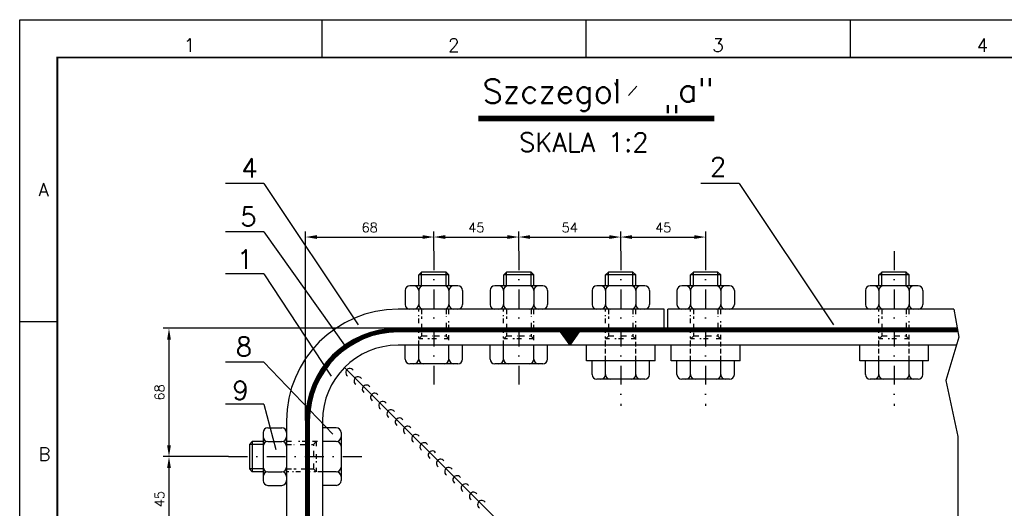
# Model space of a CAD drawing. Extents: x -672 to 590, y -425 to 416.
# Tile 5 of 31: x -672 to -411, y 286 to 416. Entities that reach past the tile are written whole.
import ezdxf
from ezdxf.enums import TextEntityAlignment as Align

# ---------------------------------------------------------------- set-up
doc = ezdxf.new("R2010")
doc.units = 0
doc.header["$LTSCALE"] = 10
doc.header["$MEASUREMENT"] = 0
doc.linetypes.add('DASHDOT', pattern=[1, 0.5, -0.25, 0, -0.25])
doc.linetypes.add('HIDDEN2', pattern=[0.1875, 0.125, -0.0625])
doc.layers.get('0').update_dxf_attribs({"color": 4, "linetype": 'CONTINUOUS'})
doc.layers.get('DEFPOINTS').update_dxf_attribs({"linetype": 'CONTINUOUS'})
for name, color, linetype in [('KANAL', 1, 'CONTINUOUS'), ('KOSMETYKA', 7, 'CONTINUOUS'), ('OSIE', 3, 'DASHDOT'), ('WYMIARY', 7, 'CONTINUOUS')]:
    doc.layers.add(name, color=color, linetype=linetype)
doc.styles.add('ROMANS', font='romans', dxfattribs={"height": 5})
doc.dimstyles.get("Standard").update_dxf_attribs({"dimtxt": 0.18, "dimasz": 0.18, "dimexe": 0.18, "dimexo": 0.0625, "dimgap": 0.09, "dimtad": 0, "dimtih": 1, "dimtoh": 1, "dimdec": 4, "dimzin": 0, "dimdsep": 46, "dimtxsty": 'Standard', "dimcen": 0.09, "dimadec": 0, "dimazin": 0, "dimtfac": 1, "dimtdec": 4, "dimtofl": 0, "dimtmove": 0, "dimatfit": 3, "dimfxl": 0, "dimtolj": 1, "dimtzin": 0, "dimarcsym": 0})

# ---------------------------------------------------------------- blocks, each defined once
blk = doc.blocks.new('*D26')
at = {"color": 0, "linetype": 'ByBlock'}
for p, q in [((187.97, 738.61), (187.97, 743.8)), ((210.47, 738.61), (210.47, 743.8)), ((190.97, 742.3), (207.47, 742.3))]:
    blk.add_line(p, q, dxfattribs=at)
for points in [[(190.97, 742.8), (190.97, 741.8), (187.97, 742.3)], [(207.47, 742.8), (207.47, 741.8), (210.47, 742.3)]]:
    blk.add_solid(points, dxfattribs=at)
at = {"layer": 'DEFPOINTS', "color": 0, "linetype": 'ByBlock'}
for p in [(210.47, 742.3), (187.97, 738.55), (210.47, 738.55)]:
    blk.add_point(p, dxfattribs=at)
at = {"color": 0, "linetype": 'ByBlock', "style": 'ROMANS'}
blk.add_text('45', height=2.5, dxfattribs=at).set_placement((199.22, 744.8), align=Align.MIDDLE_CENTER)
blk = doc.blocks.new('*D25')
at = {"color": 0, "linetype": 'ByBlock'}
for p, q in [((160.97, 738.67), (160.97, 743.8)), ((187.97, 738.61), (187.97, 743.8)), ((163.97, 742.3), (184.97, 742.3))]:
    blk.add_line(p, q, dxfattribs=at)
for points in [[(163.97, 742.8), (163.97, 741.8), (160.97, 742.3)], [(184.97, 742.8), (184.97, 741.8), (187.97, 742.3)]]:
    blk.add_solid(points, dxfattribs=at)
at = {"layer": 'DEFPOINTS', "color": 0, "linetype": 'ByBlock'}
for p in [(187.97, 742.3), (160.97, 738.61), (187.97, 738.55)]:
    blk.add_point(p, dxfattribs=at)
at = {"color": 0, "linetype": 'ByBlock', "style": 'ROMANS'}
blk.add_text('54', height=2.5, dxfattribs=at).set_placement((174.47, 744.8), align=Align.MIDDLE_CENTER)
blk = doc.blocks.new('*D24')
at = {"color": 0, "linetype": 'ByBlock'}
for p, q in [((138.47, 738.61), (138.47, 743.8)), ((160.97, 738.61), (160.97, 743.8)), ((141.47, 742.3), (157.97, 742.3))]:
    blk.add_line(p, q, dxfattribs=at)
for points in [[(141.47, 742.8), (141.47, 741.8), (138.47, 742.3)], [(157.97, 742.8), (157.97, 741.8), (160.97, 742.3)]]:
    blk.add_solid(points, dxfattribs=at)
at = {"layer": 'DEFPOINTS', "color": 0, "linetype": 'ByBlock'}
for p in [(160.97, 742.3), (138.47, 738.55), (160.97, 738.55)]:
    blk.add_point(p, dxfattribs=at)
at = {"color": 0, "linetype": 'ByBlock', "style": 'ROMANS'}
blk.add_text('45', height=2.5, dxfattribs=at).set_placement((149.72, 744.8), align=Align.MIDDLE_CENTER)
blk = doc.blocks.new('*D23')
at = {"color": 0, "linetype": 'ByBlock'}
for p, q in [((104.47, 693.73), (104.47, 743.8)), ((138.47, 738.61), (138.47, 743.8)), ((107.47, 742.3), (135.47, 742.3))]:
    blk.add_line(p, q, dxfattribs=at)
for points in [[(107.47, 742.8), (107.47, 741.8), (104.47, 742.3)], [(135.47, 742.8), (135.47, 741.8), (138.47, 742.3)]]:
    blk.add_solid(points, dxfattribs=at)
at = {"layer": 'DEFPOINTS', "color": 0, "linetype": 'ByBlock'}
for p in [(138.47, 742.3), (138.47, 738.55), (104.47, 693.67)]:
    blk.add_point(p, dxfattribs=at)
at = {"color": 0, "linetype": 'ByBlock', "style": 'ROMANS'}
blk.add_text('68', height=2.5, dxfattribs=at).set_placement((121.47, 744.8), align=Align.MIDDLE_CENTER)
blk = doc.blocks.new('*D20')
at = {"color": 0, "linetype": 'ByBlock'}
for p, q in [((83.96, 684.17), (66.8, 684.17)), ((68.3, 681.17), (68.3, 664.67)), ((84.02, 661.67), (66.8, 661.67))]:
    blk.add_line(p, q, dxfattribs=at)
for points in [[(67.8, 681.17), (68.8, 681.17), (68.3, 684.17)], [(67.8, 664.67), (68.8, 664.67), (68.3, 661.67)]]:
    blk.add_solid(points, dxfattribs=at)
at = {"layer": 'DEFPOINTS', "color": 0, "linetype": 'ByBlock'}
for p in [(84.02, 684.17), (68.3, 661.67), (84.09, 661.67)]:
    blk.add_point(p, dxfattribs=at)
at = {"color": 0, "linetype": 'ByBlock', "style": 'ROMANS'}
blk.add_text('45', height=2.5, rotation=90, dxfattribs=at).set_placement((65.8, 672.92), align=Align.MIDDLE_CENTER)
blk = doc.blocks.new('*D19')
at = {"color": 0, "linetype": 'ByBlock'}
for p, q in [((128.9, 718.17), (66.8, 718.17)), ((68.3, 715.17), (68.3, 687.17)), ((84.02, 684.17), (66.8, 684.17))]:
    blk.add_line(p, q, dxfattribs=at)
for points in [[(67.8, 715.17), (68.8, 715.17), (68.3, 718.17)], [(67.8, 687.17), (68.8, 687.17), (68.3, 684.17)]]:
    blk.add_solid(points, dxfattribs=at)
at = {"layer": 'DEFPOINTS', "color": 0, "linetype": 'ByBlock'}
for p in [(128.97, 718.17), (68.3, 684.17), (84.09, 684.17)]:
    blk.add_point(p, dxfattribs=at)
at = {"color": 0, "linetype": 'ByBlock', "style": 'ROMANS'}
blk.add_text('68', height=2.5, rotation=90, dxfattribs=at).set_placement((65.8, 701.17), align=Align.MIDDLE_CENTER)
blk = doc.blocks.new('*X5')
at = {"color": 0}
for p, q in [((567.472, 1061.492), (567.488, 1061.508)), ((567.486, 1061.471), (567.524, 1061.508)), ((567.501, 1061.451), (567.559, 1061.508)), ((567.516, 1061.43), (567.594, 1061.508)), ((567.531, 1061.409), (567.63, 1061.508)), ((567.545, 1061.389), (567.665, 1061.508)), ((567.56, 1061.368), (567.7, 1061.508)), ((567.575, 1061.348), (567.736, 1061.508)), ((567.59, 1061.327), (567.771, 1061.508)), ((567.604, 1061.306), (567.806, 1061.508)), ((567.619, 1061.286), (567.842, 1061.508)), ((567.634, 1061.265), (567.877, 1061.508)), ((567.649, 1061.244), (567.912, 1061.508)), ((567.663, 1061.224), (567.948, 1061.508)), ((567.678, 1061.203), (567.983, 1061.508)), ((567.693, 1061.183), (568.018, 1061.508)), ((567.707, 1061.162), (568.054, 1061.508)), ((567.722, 1061.141), (568.089, 1061.508)), ((567.737, 1061.121), (568.125, 1061.508)), ((567.752, 1061.1), (568.16, 1061.508)), ((567.766, 1061.079), (568.195, 1061.508)), ((567.781, 1061.059), (568.231, 1061.508)), ((567.796, 1061.038), (568.266, 1061.508)), ((567.811, 1061.018), (568.301, 1061.508)), ((567.825, 1060.997), (568.337, 1061.508)), ((567.84, 1060.976), (568.372, 1061.508)), ((567.855, 1060.956), (568.407, 1061.508)), ((567.869, 1060.935), (568.443, 1061.508)), ((567.884, 1060.914), (568.415, 1061.445)), ((567.899, 1060.894), (568.326, 1061.321)), ((567.914, 1060.873), (568.238, 1061.197)), ((567.928, 1060.853), (568.15, 1061.074)), ((567.943, 1060.832), (568.061, 1060.95)), ((567.958, 1060.811), (567.973, 1060.826))]:
    blk.add_line(p, q, dxfattribs=at)
blk = doc.blocks.new('A0')
at = {"color": 0, "linetype": 'ByBlock'}
for p, q in [((80, 0), (80, -10)), ((150, 0), (150, -10)), ((220, 0), (220, -10)), ((10, -80), (0, -80))]:
    blk.add_line(p, q, dxfattribs=at)
blk.add_lwpolyline([(1189, 0), (1189, -841), (0, -841), (0, 0), (1189, 0)], close=True, dxfattribs=at)
at = {"color": 0, "linetype": 'ByBlock', "const_width": 0.5}
blk.add_lwpolyline([(1179, -10), (1179, -831), (10, -831), (10, -10)], close=True, dxfattribs=at)
at = {"color": 0, "linetype": 'ByBlock', "style": 'ROMANS'}
for s, p in [('1', (45, -5)), ('2', (115, -5)), ('3', (185, -5)), ('4', (255, -5))]:
    blk.add_text(s, height=3.5, dxfattribs=at).set_placement(p, align=Align.TOP_CENTER)
for s, p in [('A', (5, -46.75)), ('B', (5, -116.75))]:
    blk.add_text(s, height=3.5, dxfattribs=at).set_placement(p)

msp = doc.modelspace()

# ---------------------------------------------------------------- linework, layer by layer
at = {"color": 6}
for p, q in [((-565.996492, 347.989647), (-565.246492, 348.739647)), ((-557.996492, 347.989192), (-565.996492, 347.989192)), ((-558.746492, 348.739647), (-565.246492, 348.739647)), ((-557.996492, 347.989647), (-558.746492, 348.739647)), ((-543.496492, 347.989647), (-542.746492, 348.739647)), ((-535.496492, 347.989192), (-543.496492, 347.989192)), ((-536.246492, 348.739647), (-542.746492, 348.739647)), ((-535.496492, 347.989647), (-536.246492, 348.739647)), ((-516.496492, 347.989647), (-515.746492, 348.739647)), ((-508.496492, 347.989192), (-516.496492, 347.989192)), ((-509.246492, 348.739647), (-515.746492, 348.739647)), ((-508.496492, 347.989647), (-509.246492, 348.739647)), ((-493.996492, 347.989647), (-493.246492, 348.739647)), ((-485.996492, 347.989192), (-493.996492, 347.989192)), ((-486.746492, 348.739647), (-493.246492, 348.739647)), ((-485.996492, 347.989647), (-486.746492, 348.739647)), ((-444.096492, 347.989647), (-443.346492, 348.739647)), ((-436.096492, 347.989192), (-444.096492, 347.989192)), ((-436.846492, 348.739647), (-443.346492, 348.739647)), ((-436.096492, 347.989647), (-436.846492, 348.739647)), ((-565.996492, 331.02096), (-565.246492, 331.77096)), ((-557.996492, 331.02096), (-558.746492, 331.77096)), ((-543.496492, 331.02096), (-542.746492, 331.77096)), ((-535.496492, 331.02096), (-536.246492, 331.77096)), ((-516.496492, 331.02096), (-515.746492, 331.77096)), ((-508.496492, 331.02096), (-509.246492, 331.77096)), ((-493.996492, 331.02096), (-493.246492, 331.77096)), ((-485.996492, 331.02096), (-486.746492, 331.77096)), ((-444.096492, 331.02096), (-443.346492, 331.77096)), ((-436.096492, 331.02096), (-436.846492, 331.77096)), ((-610.117306, 303.868833), (-610.867306, 303.118833)), ((-610.867306, 303.118833), (-610.867306, 296.618833)), ((-610.116851, 303.868833), (-610.116851, 295.868833)), ((-593.148619, 303.868833), (-593.898619, 303.118833)), ((-610.117306, 295.868833), (-610.867306, 296.618833)), ((-593.148619, 295.868833), (-593.898619, 296.618833))]:
    msp.add_line(p, q, dxfattribs=at)
at = {"color": 6, "linetype": 'Continuous'}
for p, q in [((-565.996492, 345.118817), (-565.996492, 347.989647)), ((-557.996492, 345.118817), (-557.996492, 347.989647)), ((-543.496492, 345.118817), (-543.496492, 347.989647)), ((-535.496492, 345.118817), (-535.496492, 347.989647)), ((-516.496492, 345.118817), (-516.496492, 347.989647)), ((-508.496492, 345.118817), (-508.496492, 347.989647)), ((-493.996492, 345.118817), (-493.996492, 347.989647)), ((-485.996492, 345.118817), (-485.996492, 347.989647)), ((-444.096492, 345.118817), (-444.096492, 347.989647)), ((-436.096492, 345.118817), (-436.096492, 347.989647)), ((-555.646492, 345.118817), (-568.346492, 345.118817)), ((-533.146492, 345.118817), (-545.846492, 345.118817)), ((-506.146492, 345.118817), (-518.846492, 345.118817)), ((-483.646492, 345.118817), (-496.346492, 345.118817)), ((-433.746492, 345.118817), (-446.446492, 345.118817)), ((-569.596492, 343.868817), (-569.596492, 340.11871)), ((-566.019868, 343.8703), (-566.019868, 340.11735)), ((-557.996492, 343.8703), (-557.996492, 340.11735)), ((-554.396492, 343.868817), (-554.396492, 340.11871)), ((-547.096492, 343.868817), (-547.096492, 340.11871)), ((-543.519868, 343.8703), (-543.519868, 340.11735)), ((-535.496492, 343.8703), (-535.496492, 340.11735)), ((-531.896492, 343.868817), (-531.896492, 340.11871)), ((-520.096492, 343.868817), (-520.096492, 340.11871)), ((-516.519868, 343.8703), (-516.519868, 340.11735)), ((-508.496492, 343.8703), (-508.496492, 340.11735)), ((-504.896492, 343.868817), (-504.896492, 340.11871)), ((-497.596492, 343.868817), (-497.596492, 340.11871)), ((-494.019868, 343.8703), (-494.019868, 340.11735)), ((-485.996492, 343.8703), (-485.996492, 340.11735)), ((-482.396492, 343.868817), (-482.396492, 340.11871)), ((-447.696492, 343.868817), (-447.696492, 340.11871)), ((-444.119868, 343.8703), (-444.119868, 340.11735)), ((-436.096492, 343.8703), (-436.096492, 340.11735)), ((-432.496492, 343.868817), (-432.496492, 340.11871)), ((-555.646492, 338.868833), (-568.346492, 338.868833)), ((-533.146492, 338.868833), (-545.846492, 338.868833)), ((-506.146492, 338.868833), (-518.846492, 338.868833)), ((-483.646492, 338.868833), (-496.346492, 338.868833)), ((-433.746492, 338.868833), (-446.446492, 338.868833)), ((-554.396492, 329.368833), (-569.596492, 329.368833)), ((-569.596492, 325.709156), (-569.596492, 329.368833)), ((-566.019868, 325.707673), (-566.019868, 329.368833)), ((-557.996492, 325.707673), (-557.996492, 329.368833)), ((-554.396492, 325.709156), (-554.396492, 329.368833)), ((-547.096492, 325.709156), (-547.096492, 329.368833)), ((-531.896492, 329.368833), (-547.096492, 329.368833)), ((-543.519868, 325.707673), (-543.519868, 329.368833)), ((-535.496492, 325.707673), (-535.496492, 329.368833)), ((-531.896492, 325.709156), (-531.896492, 329.368833)), ((-555.646492, 324.459156), (-568.346492, 324.459156)), ((-533.146492, 324.459156), (-545.846492, 324.459156)), ((-504.896492, 325.268833), (-520.096492, 325.268833)), ((-520.096492, 321.609156), (-520.096492, 325.268833)), ((-516.519868, 321.607673), (-516.519868, 325.268833)), ((-508.496492, 321.607673), (-508.496492, 325.268833)), ((-504.896492, 321.609156), (-504.896492, 325.268833)), ((-482.396492, 325.268833), (-497.596492, 325.268833)), ((-497.596492, 321.609156), (-497.596492, 325.268833)), ((-494.019868, 321.607673), (-494.019868, 325.268833)), ((-485.996492, 321.607673), (-485.996492, 325.268833)), ((-482.396492, 321.609156), (-482.396492, 325.268833)), ((-432.496492, 325.268833), (-447.696492, 325.268833)), ((-447.696492, 321.609156), (-447.696492, 325.268833)), ((-444.119868, 321.607673), (-444.119868, 325.268833)), ((-436.096492, 321.607673), (-436.096492, 325.268833)), ((-432.496492, 321.609156), (-432.496492, 325.268833)), ((-506.146492, 320.359156), (-518.846492, 320.359156)), ((-483.646492, 320.359156), (-496.346492, 320.359156)), ((-433.746492, 320.359156), (-446.446492, 320.359156)), ((-607.246475, 306.218833), (-607.246475, 293.518833)), ((-605.996475, 307.468833), (-602.246369, 307.468833)), ((-600.996492, 306.218833), (-600.996492, 293.518833)), ((-591.496492, 307.468833), (-591.496492, 292.268833)), ((-587.836815, 307.468833), (-591.496492, 307.468833)), ((-586.586815, 306.218833), (-586.586815, 293.518833)), ((-607.246475, 303.868833), (-610.117306, 303.868833)), ((-605.997959, 303.868833), (-602.245009, 303.868833)), ((-587.835332, 303.868833), (-591.496492, 303.868833)), ((-607.246475, 295.868833), (-610.117306, 295.868833)), ((-605.997959, 295.845457), (-602.245009, 295.845457)), ((-587.835332, 295.845457), (-591.496492, 295.845457)), ((-605.996475, 292.268833), (-602.246369, 292.268833)), ((-587.836815, 292.268833), (-591.496492, 292.268833))]:
    msp.add_line(p, q, dxfattribs=at)
at = {"color": 7, "linetype": 'Continuous'}
for p, q in [((-565.246492, 345.118817), (-565.246492, 348.740102)), ((-558.746492, 345.118817), (-558.746492, 348.740102)), ((-542.746492, 345.118817), (-542.746492, 348.740102)), ((-536.246492, 345.118817), (-536.246492, 348.740102)), ((-515.746492, 345.118817), (-515.746492, 348.740102)), ((-509.246492, 345.118817), (-509.246492, 348.740102)), ((-493.246492, 345.118817), (-493.246492, 348.740102)), ((-486.746492, 345.118817), (-486.746492, 348.740102)), ((-443.346492, 345.118817), (-443.346492, 348.740102)), ((-436.846492, 345.118817), (-436.846492, 348.740102)), ((-607.246475, 303.118833), (-610.867761, 303.118833)), ((-607.246475, 296.618833), (-610.867761, 296.618833))]:
    msp.add_line(p, q, dxfattribs=at)
at = {"color": 6, "linetype": 'HIDDEN2'}
for p, q in [((-566.019868, 338.321438), (-566.019868, 338.868833)), ((-566.019868, 335.162818), (-566.019868, 337.346845)), ((-557.996492, 337.581687), (-557.996492, 338.868833)), ((-543.519868, 338.321438), (-543.519868, 338.868833)), ((-543.519868, 335.162818), (-543.519868, 337.346845)), ((-535.496492, 337.581687), (-535.496492, 338.868833)), ((-516.519868, 338.321438), (-516.519868, 338.868833)), ((-516.519868, 335.162818), (-516.519868, 337.346845)), ((-508.496492, 337.581687), (-508.496492, 338.868833)), ((-494.019868, 338.321438), (-494.019868, 338.868833)), ((-494.019868, 335.162818), (-494.019868, 337.346845)), ((-485.996492, 337.581687), (-485.996492, 338.868833)), ((-444.119868, 338.321438), (-444.119868, 338.868833)), ((-444.119868, 335.162818), (-444.119868, 337.346845)), ((-436.096492, 337.581687), (-436.096492, 338.868833)), ((-566.019868, 332.638271), (-566.019868, 334.199968)), ((-557.996492, 333.471959), (-557.996492, 335.714696)), ((-543.519868, 332.638271), (-543.519868, 334.199968)), ((-535.496492, 333.471959), (-535.496492, 335.714696)), ((-516.519868, 332.638271), (-516.519868, 334.199968)), ((-508.496492, 333.471959), (-508.496492, 335.714696)), ((-494.019868, 332.638271), (-494.019868, 334.199968)), ((-485.996492, 333.471959), (-485.996492, 335.714696)), ((-444.119868, 332.638271), (-444.119868, 334.199968)), ((-436.096492, 333.471959), (-436.096492, 335.714696)), ((-566.019868, 329.368833), (-566.019868, 331.640194)), ((-563.800948, 331.77096), (-565.246492, 331.77096)), ((-560.491989, 331.77096), (-562.414931, 331.77096)), ((-558.746492, 331.77096), (-559.168405, 331.77096)), ((-557.996492, 330.736054), (-557.996492, 332.603045)), ((-543.519868, 329.368833), (-543.519868, 331.640194)), ((-541.300948, 331.77096), (-542.746492, 331.77096)), ((-537.991989, 331.77096), (-539.914931, 331.77096)), ((-536.246492, 331.77096), (-536.668405, 331.77096)), ((-535.496492, 330.736054), (-535.496492, 332.603045)), ((-516.519868, 329.368833), (-516.519868, 331.640194)), ((-514.300948, 331.77096), (-515.746492, 331.77096)), ((-510.991989, 331.77096), (-512.914931, 331.77096)), ((-509.246492, 331.77096), (-509.668405, 331.77096)), ((-508.496492, 325.268833), (-508.496492, 332.603045)), ((-494.019868, 329.368833), (-494.019868, 331.640194)), ((-491.800948, 331.77096), (-493.246492, 331.77096)), ((-488.491989, 331.77096), (-490.414931, 331.77096)), ((-486.746492, 331.77096), (-487.168405, 331.77096)), ((-485.996492, 325.268833), (-485.996492, 332.603045)), ((-444.119868, 329.368833), (-444.119868, 331.640194)), ((-441.900948, 331.77096), (-443.346492, 331.77096)), ((-438.591989, 331.77096), (-440.514931, 331.77096)), ((-436.846492, 331.77096), (-437.268405, 331.77096)), ((-436.096492, 325.268833), (-436.096492, 332.603045)), ((-564.949719, 331.020504), (-565.996492, 331.020504)), ((-561.30362, 331.020504), (-563.551215, 331.020504)), ((-557.996492, 331.020504), (-559.630411, 331.020504)), ((-542.449719, 331.020504), (-543.496492, 331.020504)), ((-538.80362, 331.020504), (-541.051215, 331.020504)), ((-535.496492, 331.020504), (-537.130411, 331.020504)), ((-516.519868, 325.268833), (-516.519868, 329.368833)), ((-515.449719, 331.020504), (-516.496492, 331.020504)), ((-511.80362, 331.020504), (-514.051215, 331.020504)), ((-508.496492, 331.020504), (-510.130411, 331.020504)), ((-494.019868, 325.268833), (-494.019868, 329.368833)), ((-492.949719, 331.020504), (-493.996492, 331.020504)), ((-489.30362, 331.020504), (-491.551215, 331.020504)), ((-485.996492, 331.020504), (-487.630411, 331.020504)), ((-444.119868, 325.268833), (-444.119868, 329.368833)), ((-443.049719, 331.020504), (-444.096492, 331.020504)), ((-439.40362, 331.020504), (-441.651215, 331.020504)), ((-436.096492, 331.020504), (-437.730411, 331.020504)), ((-599.709346, 303.868833), (-600.996492, 303.868833)), ((-595.599618, 303.868833), (-597.842355, 303.868833)), ((-592.863713, 303.868833), (-594.730704, 303.868833)), ((-593.898619, 303.118833), (-593.898619, 302.69692)), ((-593.148163, 303.868833), (-593.148163, 302.234914)), ((-593.898619, 301.373336), (-593.898619, 299.450394)), ((-593.148163, 300.561705), (-593.148163, 298.31411)), ((-593.898619, 298.064377), (-593.898619, 296.618833)), ((-600.449097, 295.845457), (-600.996492, 295.845457)), ((-597.290477, 295.845457), (-599.474504, 295.845457)), ((-594.76593, 295.845457), (-596.327627, 295.845457)), ((-591.496492, 295.845457), (-593.767853, 295.845457)), ((-593.148163, 296.915607), (-593.148163, 295.868833))]:
    msp.add_line(p, q, dxfattribs=at)
at = {"color": 7, "linetype": 'HIDDEN2'}
for p, q in [((-565.246492, 338.868833), (-565.246492, 336.383995)), ((-558.746492, 338.868833), (-558.746492, 336.912388)), ((-542.746492, 338.868833), (-542.746492, 336.383995)), ((-536.246492, 338.868833), (-536.246492, 336.912388)), ((-515.746492, 338.868833), (-515.746492, 336.383995)), ((-509.246492, 338.868833), (-509.246492, 336.912388)), ((-493.246492, 338.868833), (-493.246492, 336.383995)), ((-486.746492, 338.868833), (-486.746492, 336.912388)), ((-443.346492, 338.868833), (-443.346492, 336.383995)), ((-436.846492, 338.868833), (-436.846492, 336.912388)), ((-565.246492, 335.045397), (-565.246492, 333.530669)), ((-558.746492, 335.303723), (-558.746492, 333.154923)), ((-542.746492, 335.045397), (-542.746492, 333.530669)), ((-536.246492, 335.303723), (-536.246492, 333.154923)), ((-515.746492, 335.045397), (-515.746492, 333.530669)), ((-509.246492, 335.303723), (-509.246492, 333.154923)), ((-493.246492, 335.045397), (-493.246492, 333.530669)), ((-486.746492, 335.303723), (-486.746492, 333.154923)), ((-443.346492, 335.045397), (-443.346492, 333.530669)), ((-436.846492, 335.303723), (-436.846492, 333.154923)), ((-565.246492, 332.603045), (-565.246492, 331.77096)), ((-558.746492, 332.250783), (-558.746492, 331.77096)), ((-542.746492, 332.603045), (-542.746492, 331.77096)), ((-536.246492, 332.250783), (-536.246492, 331.77096)), ((-515.746492, 332.603045), (-515.746492, 331.77096)), ((-509.246492, 332.250783), (-509.246492, 331.77096)), ((-493.246492, 332.603045), (-493.246492, 331.77096)), ((-486.746492, 332.250783), (-486.746492, 331.77096)), ((-443.346492, 332.603045), (-443.346492, 331.77096)), ((-436.846492, 332.250783), (-436.846492, 331.77096)), ((-600.996492, 303.118833), (-599.040047, 303.118833)), ((-597.431382, 303.118833), (-595.282582, 303.118833)), ((-594.378441, 303.118833), (-593.898619, 303.118833)), ((-600.996492, 296.618833), (-598.511653, 296.618833)), ((-597.173056, 296.618833), (-595.658328, 296.618833)), ((-594.730704, 296.618833), (-593.898619, 296.618833))]:
    msp.add_line(p, q, dxfattribs=at)
at = {"color": 7}
for p, q in [((-423.580864, 329.368833), (-571.496492, 329.368833)), ((-591.496492, 309.368833), (-591.496492, 150.678906))]:
    msp.add_line(p, q, dxfattribs=at)
at = {"color": 6, "linetype": 'Continuous'}
for centre, start, end in [((-568.346492, 343.868817), 90, 180), ((-567.269864, 343.868817), 360, 90), ((-564.769869, 343.868817), 90, 180), ((-559.246488, 343.868817), 360, 90), ((-556.746493, 343.868817), 90, 180), ((-555.646492, 343.868817), 360, 90), ((-545.846492, 343.868817), 90, 180), ((-544.769864, 343.868817), 360, 90), ((-542.269869, 343.868817), 90, 180), ((-536.746488, 343.868817), 360, 90), ((-534.246493, 343.868817), 90, 180), ((-533.146492, 343.868817), 360, 90), ((-518.846492, 343.868817), 90, 180), ((-517.769864, 343.868817), 360, 90), ((-515.269869, 343.868817), 90, 180), ((-509.746488, 343.868817), 360, 90), ((-507.246493, 343.868817), 90, 180), ((-506.146492, 343.868817), 360, 90), ((-496.346492, 343.868817), 90, 180), ((-495.269864, 343.868817), 360, 90), ((-492.769869, 343.868817), 90, 180), ((-487.246488, 343.868817), 360, 90), ((-484.746493, 343.868817), 90, 180), ((-483.646492, 343.868817), 360, 90), ((-446.446492, 343.868817), 90, 180), ((-445.369864, 343.868817), 360, 90), ((-442.869869, 343.868817), 90, 180), ((-437.346488, 343.868817), 360, 90), ((-434.846493, 343.868817), 90, 180), ((-433.746492, 343.868817), 360, 90), ((-568.346492, 340.118833), 180, 270), ((-567.269864, 340.118833), 270, 0), ((-564.769869, 340.118833), 180, 270), ((-559.246488, 340.118833), 270, 0), ((-556.746493, 340.118833), 180, 270), ((-555.646492, 340.118833), 270, 0), ((-545.846492, 340.118833), 180, 270), ((-544.769864, 340.118833), 270, 0), ((-542.269869, 340.118833), 180, 270), ((-536.746488, 340.118833), 270, 0), ((-534.246493, 340.118833), 180, 270), ((-533.146492, 340.118833), 270, 0), ((-518.846492, 340.118833), 180, 270), ((-517.769864, 340.118833), 270, 0), ((-515.269869, 340.118833), 180, 270), ((-509.746488, 340.118833), 270, 0), ((-507.246493, 340.118833), 180, 270), ((-506.146492, 340.118833), 270, 0), ((-496.346492, 340.118833), 180, 270), ((-495.269864, 340.118833), 270, 0), ((-492.769869, 340.118833), 180, 270), ((-487.246488, 340.118833), 270, 0), ((-484.746493, 340.118833), 180, 270), ((-483.646492, 340.118833), 270, 0), ((-446.446492, 340.118833), 180, 270), ((-445.369864, 340.118833), 270, 0), ((-442.869869, 340.118833), 180, 270), ((-437.346488, 340.118833), 270, 0), ((-434.846493, 340.118833), 180, 270), ((-433.746492, 340.118833), 270, 0), ((-568.346492, 325.709156), 180, 270), ((-567.269864, 325.709156), 270, 0), ((-564.769869, 325.709156), 180, 270), ((-559.246488, 325.709156), 270, 0), ((-556.746493, 325.709156), 180, 270), ((-555.646492, 325.709156), 270, 0), ((-545.846492, 325.709156), 180, 270), ((-544.769864, 325.709156), 270, 0), ((-542.269869, 325.709156), 180, 270), ((-536.746488, 325.709156), 270, 0), ((-534.246493, 325.709156), 180, 270), ((-533.146492, 325.709156), 270, 0), ((-518.846492, 321.609156), 180, 270), ((-517.769864, 321.609156), 270, 0), ((-515.269869, 321.609156), 180, 270), ((-509.746488, 321.609156), 270, 0), ((-507.246493, 321.609156), 180, 270), ((-506.146492, 321.609156), 270, 0), ((-496.346492, 321.609156), 180, 270), ((-495.269864, 321.609156), 270, 0), ((-492.769869, 321.609156), 180, 270), ((-487.246488, 321.609156), 270, 0), ((-484.746493, 321.609156), 180, 270), ((-483.646492, 321.609156), 270, 0), ((-446.446492, 321.609156), 180, 270), ((-445.369864, 321.609156), 270, 0), ((-442.869869, 321.609156), 180, 270), ((-437.346488, 321.609156), 270, 0), ((-434.846493, 321.609156), 180, 270), ((-433.746492, 321.609156), 270, 0), ((-605.996475, 306.218833), 90, 180), ((-602.246492, 306.218833), 360, 90), ((-587.836815, 306.218833), 360, 90), ((-605.996475, 305.118832), 180, 270), ((-605.996475, 302.618837), 90, 180), ((-602.246492, 305.118832), 270, 360), ((-602.246492, 302.618837), 360, 90), ((-587.836815, 305.118832), 270, 360), ((-587.836815, 302.618837), 360, 90), ((-605.996475, 297.095456), 180, 270), ((-605.996475, 294.595461), 90, 180), ((-602.246492, 297.095456), 270, 360), ((-602.246492, 294.595461), 360, 90), ((-587.836815, 297.095456), 270, 360), ((-587.836815, 294.595461), 360, 90), ((-605.996475, 293.518833), 180, 270), ((-602.246492, 293.518833), 270, 0), ((-587.836815, 293.518833), 270, 360)]:
    msp.add_arc(centre, 1.25, start, end, dxfattribs=at)
at = {"color": 7}
msp.add_arc((-571.496492, 309.368833), 20, 90, 180, dxfattribs=at)
at = {"layer": 'KANAL'}
for p, q in [((-607.061906, 372.168833), (-617.161906, 372.168833)), ((-481.161906, 372.168833), (-491.261906, 372.168833)), ((-607.061906, 359.368833), (-617.161906, 359.368833)), ((-607.061906, 348.268833), (-617.161906, 348.268833)), ((-500.996492, 338.868833), (-571.496492, 338.868833)), ((-500.996492, 333.868833), (-500.996492, 338.868833)), ((-424.258776, 338.868833), (-499.996492, 338.868833)), ((-499.996492, 333.868833), (-499.996492, 338.868833)), ((-423.365155, 333.868833), (-571.496492, 333.868833)), ((-423.186431, 332.868833), (-571.496492, 332.868833)), ((-521.596492, 325.268833), (-521.596492, 329.368833)), ((-503.396492, 325.268833), (-503.396492, 329.368833)), ((-499.096492, 325.268833), (-499.096492, 329.368833)), ((-480.896492, 325.268833), (-480.896492, 329.368833)), ((-449.196492, 325.268833), (-449.196492, 329.368833)), ((-430.996492, 325.268833), (-430.996492, 329.368833)), ((-607.061906, 324.868833), (-617.161906, 324.868833)), ((-503.396492, 325.268833), (-521.596492, 325.268833)), ((-480.896492, 325.268833), (-499.096492, 325.268833)), ((-430.996492, 325.268833), (-449.196492, 325.268833)), ((-607.061906, 313.768833), (-617.161906, 313.768833)), ((-600.996492, 309.368833), (-600.996492, 238.868833)), ((-595.996492, 309.368833), (-595.996492, 151.96058)), ((-594.996492, 309.368833), (-594.996492, 151.707403))]:
    msp.add_line(p, q, dxfattribs=at)
at = {"layer": 'KANAL', "color": 4, "const_width": 1}
msp.add_lwpolyline([(-423.275793, 333.368833), (-571.496492, 333.368833, 0.4142135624), (-595.496492, 309.368833), (-595.496492, 151.833992, 0.4073298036)], format="xyb", dxfattribs=at)
at = {"layer": 'KANAL'}
for radius in [29.5, 24.5, 23.5]:
    msp.add_arc((-571.496492, 309.368833), radius, 90, 180, dxfattribs=at)
at = {"layer": 'KOSMETYKA', "color": 4}
for p, q in [((-514.186525, 398.889664), (-513.568427, 397.730044)), ((-510.435311, 395.496702), (-508.267401, 397.967695))]:
    msp.add_line(p, q, dxfattribs=at)
at = {"layer": 'KOSMETYKA'}
for p, q in [((-607.061906, 372.168833), (-582.061906, 334.8)), ((-481.161906, 372.168833), (-456.161906, 334.8)), ((-607.061906, 359.368833), (-585.261906, 328.8)), ((-607.061906, 348.268833), (-589.161906, 321.2)), ((-528.496492, 332.868833), (-523.496492, 332.868833)), ((-528.496492, 332.868833), (-525.996492, 329.368833)), ((-523.496492, 332.868833), (-525.996492, 329.368833)), ((-607.061906, 324.868833), (-588.761906, 305.8)), ((-544.996492, 282.868833), (-585.638628, 323.510969)), ((-607.061906, 313.768833), (-603.861906, 301.8))]:
    msp.add_line(p, q, dxfattribs=at)
at = {"layer": 'KOSMETYKA', "color": 4, "const_width": 1.5}
msp.add_lwpolyline([(-550.242945, 389.375435), (-487.697188, 389.375435)], dxfattribs=at)
at = {"layer": 'KOSMETYKA'}
msp.add_lwpolyline([(-424.258776, 338.868833), (-422.938634, 331.482357), (-426.408005, 320.064962), (-423.170307, 305.222348), (-423.170307, 276.107991), (-425.295046, 255.842114), (-422.664417, 238.050007), (-418.516117, 224.158843), (-416.391379, 211.789998), (-415.885488, 201.419198), (-418.516117, 189.526078), (-421.652637, 177.632958), (-419.527898, 165.264113), (-416.391379, 155.464182), (-415.27842, 148.632667), (-423.170307, 145.683173), (-440.06704, 143.095338), (-445.834188, 145.569106), (-457.874375, 147.472006), (-469.003959, 146.520556), (-484.686555, 146.520556), (-489.441923, 147.472006), (-495.209071, 148.994325), (-501.166985, 149.694248)], dxfattribs=at)
at = {"layer": 'OSIE'}
for p, q in [((-561.996492, 354.248607), (-561.996492, 317.455762)), ((-539.496492, 354.248607), (-539.496492, 317.455762)), ((-512.496492, 354.248607), (-512.496492, 313.355762)), ((-489.996492, 354.248607), (-489.996492, 313.355762)), ((-440.096492, 354.248607), (-440.096492, 313.355762)), ((-616.376266, 299.868833), (-579.583421, 299.868833))]:
    msp.add_line(p, q, dxfattribs=at)
at = {"layer": 'WYMIARY'}
for centre in [(-584.241413, 322.113754), (-582.058574, 319.930915), (-579.875735, 317.748077), (-577.692897, 315.565238), (-575.510058, 313.382399), (-573.327219, 311.199561), (-571.144381, 309.016722), (-568.961542, 306.833883), (-566.778704, 304.651045), (-564.595865, 302.468206), (-562.413026, 300.285367), (-560.230188, 298.102529), (-558.047349, 295.91969), (-555.86451, 293.736852), (-553.681672, 291.554013), (-551.498833, 289.371174), (-549.315994, 287.188336)]:
    msp.add_arc(centre, 1.089975, 35.62670863, 234.37329137, dxfattribs=at)

# ---------------------------------------------------------------- block references
at = {"layer": 'KOSMETYKA', "xscale": 5, "yscale": 5, "zscale": 5}
msp.add_blockref('*X5', (-3365.79658, -4974.672768), dxfattribs=at)
at = {"layer": 'WYMIARY'}
msp.add_blockref('A0', (-671.712248, 415.530529), dxfattribs=at)

# ---------------------------------------------------------------- texts
at = {"layer": 'KANAL', "style": 'ROMANS'}
for s, p in [('4', (-612.961906, 373.8)), ('2', (-488.861906, 374.1)), ('5', (-613.261906, 360.9)), ('1', (-614.161906, 349.6)), ('8', (-614.461906, 326.5)), ('9', (-615.361906, 314.9))]:
    msp.add_text(s, height=5, dxfattribs=at).set_placement(p)
at = {"layer": 'KOSMETYKA', "color": 4, "style": 'ROMANS'}
for s, height, p in [('Szczegol ', 6.3, (-549.100958, 393.450824)), ('a"', 6.3, (-497.260678, 393.772247)), ('"', 6.3, (-501.077489, 386.593804)), ('SKALA 1:2', 5, (-539.423331, 380.597909))]:
    msp.add_text(s, height=height, dxfattribs=at).set_placement(p)

# ---------------------------------------------------------------- dimensions: what is measured, and where the dimension line sits
at = {"layer": 'KOSMETYKA', "color": 4}
for base, p1, p2, text, picture, middle in [((-561.996492, 358), (-595.996492, 309.368833), (-561.996492, 354.248607), '68', '*D23', (-578.996492, 360.5)), ((-539.496492, 358), (-561.996492, 354.248607), (-539.496492, 354.248607), '45', '*D24', (-550.746492, 360.5)), ((-512.496492, 358), (-539.496492, 354.311107), (-512.496492, 354.248607), '54', '*D25', (-525.996492, 360.5)), ((-489.996492, 358), (-512.496492, 354.248607), (-489.996492, 354.248607), '45', '*D26', (-501.246492, 360.5))]:
    dim = msp.add_linear_dim(base=base, p1=p1, p2=p2, text=text, dimstyle='Standard', dxfattribs=at)
    dim.commit()
    dim.dimension.update_dxf_attribs({"geometry": picture, "text_midpoint": middle, "insert": (-700.461906, -384.3)})
for base, p1, p2, text, picture, middle in [((-632.161906, 299.868833), (-571.496492, 333.868833), (-616.376266, 299.868833), '68', '*D19', (-634.661906, 316.868833)), ((-632.161906, 277.368833), (-616.438766, 299.868833), (-616.376266, 277.368833), '45', '*D20', (-634.661906, 288.618833))]:
    dim = msp.add_linear_dim(base=base, p1=p1, p2=p2, angle=90, text=text, dimstyle='Standard', dxfattribs=at)
    dim.commit()
    dim.dimension.update_dxf_attribs({"geometry": picture, "text_midpoint": middle, "insert": (-700.461906, -384.3)})

doc.saveas('drawing.dxf')
